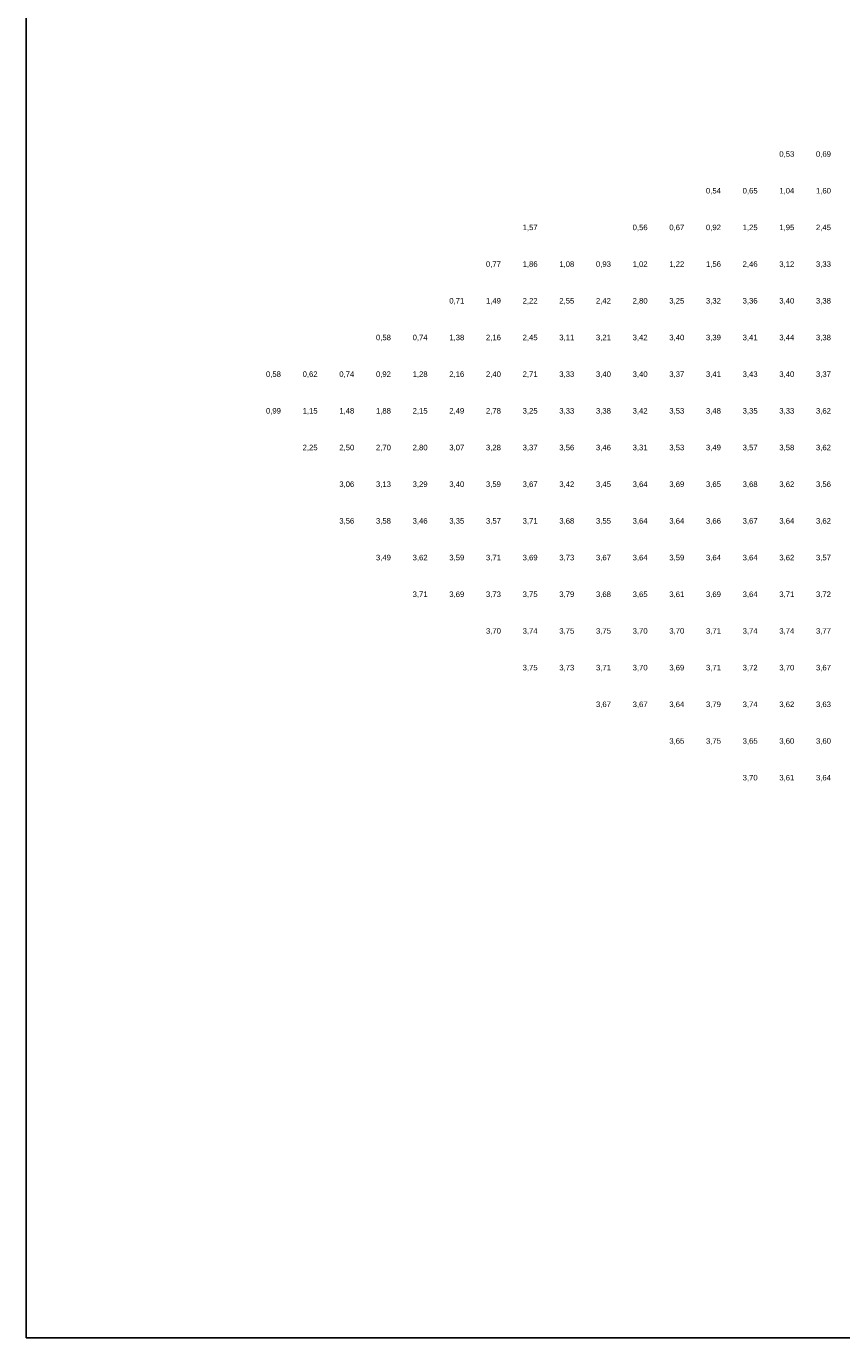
# Model space of a CAD drawing. Header units: metres. Extents: x 142558 to 144317, y 416662 to 417384.
# Tile 1 of 17: x 142558 to 142780, y 416662 to 417020. Entities that reach past the tile are written whole.
import ezdxf
from ezdxf.enums import TextEntityAlignment as Align

# ---------------------------------------------------------------- set-up
doc = ezdxf.new("R2010")
doc.units = ezdxf.units.M
doc.header["$MEASUREMENT"] = 0
doc.layers.add('beg_10Anno', color=252, linetype='Continuous')
doc.styles.add('Arial', font='arial.ttf')

msp = doc.modelspace()

# ---------------------------------------------------------------- linework, layer by layer
at = {"layer": 'Defpoints'}
msp.add_lwpolyline([(142557.58, 416662.34), (144285.74, 416662.34), (144285.74, 417384.1), (142557.58, 417384.1)], close=True, dxfattribs=at)

# ---------------------------------------------------------------- texts
at = {"layer": 'beg_10Anno', "style": 'Arial'}
for s, p in [('0,53', (142765, 416983.82)), ('0,69', (142775, 416983.82)), ('0,54', (142745, 416973.82)), ('0,65', (142755, 416973.82)), ('1,04', (142765, 416973.82)), ('1,60', (142775, 416973.82)), ('1,57', (142695, 416963.82)), ('0,56', (142725, 416963.82)), ('0,67', (142735, 416963.82)), ('0,92', (142745, 416963.82)), ('1,25', (142755, 416963.82)), ('1,95', (142765, 416963.82)), ('2,45', (142775, 416963.82)), ('0,77', (142685, 416953.82)), ('1,86', (142695, 416953.82)), ('1,08', (142705, 416953.82)), ('0,93', (142715, 416953.82)), ('1,02', (142725, 416953.82)), ('1,22', (142735, 416953.82)), ('1,56', (142745, 416953.82)), ('2,46', (142755, 416953.82)), ('3,12', (142765, 416953.82)), ('3,33', (142775, 416953.82)), ('0,71', (142675, 416943.82)), ('1,49', (142685, 416943.82)), ('2,22', (142695, 416943.82)), ('2,55', (142705, 416943.82)), ('2,42', (142715, 416943.82)), ('2,80', (142725, 416943.82)), ('3,25', (142735, 416943.82)), ('3,32', (142745, 416943.82)), ('3,36', (142755, 416943.82)), ('3,40', (142765, 416943.82)), ('3,38', (142775, 416943.82)), ('0,58', (142655, 416933.82)), ('0,74', (142665, 416933.82)), ('1,38', (142675, 416933.82)), ('2,16', (142685, 416933.82)), ('2,45', (142695, 416933.82)), ('3,11', (142705, 416933.82)), ('3,21', (142715, 416933.82)), ('3,42', (142725, 416933.82)), ('3,40', (142735, 416933.82)), ('3,39', (142745, 416933.82)), ('3,41', (142755, 416933.82)), ('3,44', (142765, 416933.82)), ('3,38', (142775, 416933.82)), ('0,58', (142625, 416923.82)), ('0,62', (142635, 416923.82)), ('0,74', (142645, 416923.82)), ('0,92', (142655, 416923.82)), ('1,28', (142665, 416923.82)), ('2,16', (142675, 416923.82)), ('2,40', (142685, 416923.82)), ('2,71', (142695, 416923.82)), ('3,33', (142705, 416923.82)), ('3,40', (142715, 416923.82)), ('3,40', (142725, 416923.82)), ('3,37', (142735, 416923.82)), ('3,41', (142745, 416923.82)), ('3,43', (142755, 416923.82)), ('3,40', (142765, 416923.82)), ('3,37', (142775, 416923.82)), ('0,99', (142625, 416913.82)), ('1,15', (142635, 416913.82)), ('1,48', (142645, 416913.82)), ('1,88', (142655, 416913.82)), ('2,15', (142665, 416913.82)), ('2,49', (142675, 416913.82)), ('2,78', (142685, 416913.82)), ('3,25', (142695, 416913.82)), ('3,33', (142705, 416913.82)), ('3,38', (142715, 416913.82)), ('3,42', (142725, 416913.82)), ('3,53', (142735, 416913.82)), ('3,48', (142745, 416913.82)), ('3,35', (142755, 416913.82)), ('3,33', (142765, 416913.82)), ('3,62', (142775, 416913.82)), ('2,25', (142635, 416903.82)), ('2,50', (142645, 416903.82)), ('2,70', (142655, 416903.82)), ('2,80', (142665, 416903.82)), ('3,07', (142675, 416903.82)), ('3,28', (142685, 416903.82)), ('3,37', (142695, 416903.82)), ('3,56', (142705, 416903.82)), ('3,46', (142715, 416903.82)), ('3,31', (142725, 416903.82)), ('3,53', (142735, 416903.82)), ('3,49', (142745, 416903.82)), ('3,57', (142755, 416903.82)), ('3,58', (142765, 416903.82)), ('3,62', (142775, 416903.82)), ('3,06', (142645, 416893.82)), ('3,13', (142655, 416893.82)), ('3,29', (142665, 416893.82)), ('3,40', (142675, 416893.82)), ('3,59', (142685, 416893.82)), ('3,67', (142695, 416893.82)), ('3,42', (142705, 416893.82)), ('3,45', (142715, 416893.82)), ('3,64', (142725, 416893.82)), ('3,69', (142735, 416893.82)), ('3,65', (142745, 416893.82)), ('3,68', (142755, 416893.82)), ('3,62', (142765, 416893.82)), ('3,56', (142775, 416893.82)), ('3,56', (142645, 416883.82)), ('3,58', (142655, 416883.82)), ('3,46', (142665, 416883.82)), ('3,35', (142675, 416883.82)), ('3,57', (142685, 416883.82)), ('3,71', (142695, 416883.82)), ('3,68', (142705, 416883.82)), ('3,55', (142715, 416883.82)), ('3,64', (142725, 416883.82)), ('3,64', (142735, 416883.82)), ('3,66', (142745, 416883.82)), ('3,67', (142755, 416883.82)), ('3,64', (142765, 416883.82)), ('3,62', (142775, 416883.82)), ('3,49', (142655, 416873.82)), ('3,62', (142665, 416873.82)), ('3,59', (142675, 416873.82)), ('3,71', (142685, 416873.82)), ('3,69', (142695, 416873.82)), ('3,73', (142705, 416873.82)), ('3,67', (142715, 416873.82)), ('3,64', (142725, 416873.82)), ('3,59', (142735, 416873.82)), ('3,64', (142745, 416873.82)), ('3,64', (142755, 416873.82)), ('3,62', (142765, 416873.82)), ('3,57', (142775, 416873.82)), ('3,71', (142665, 416863.82)), ('3,69', (142675, 416863.82)), ('3,73', (142685, 416863.82)), ('3,75', (142695, 416863.82)), ('3,79', (142705, 416863.82)), ('3,68', (142715, 416863.82)), ('3,65', (142725, 416863.82)), ('3,61', (142735, 416863.82)), ('3,69', (142745, 416863.82)), ('3,64', (142755, 416863.82)), ('3,71', (142765, 416863.82)), ('3,72', (142775, 416863.82)), ('3,70', (142685, 416853.82)), ('3,74', (142695, 416853.82)), ('3,75', (142705, 416853.82)), ('3,75', (142715, 416853.82)), ('3,70', (142725, 416853.82)), ('3,70', (142735, 416853.82)), ('3,71', (142745, 416853.82)), ('3,74', (142755, 416853.82)), ('3,74', (142765, 416853.82)), ('3,77', (142775, 416853.82)), ('3,75', (142695, 416843.82)), ('3,73', (142705, 416843.82)), ('3,71', (142715, 416843.82)), ('3,70', (142725, 416843.82)), ('3,69', (142735, 416843.82)), ('3,71', (142745, 416843.82)), ('3,72', (142755, 416843.82)), ('3,70', (142765, 416843.82)), ('3,67', (142775, 416843.82)), ('3,67', (142715, 416833.82)), ('3,67', (142725, 416833.82)), ('3,64', (142735, 416833.82)), ('3,79', (142745, 416833.82)), ('3,74', (142755, 416833.82)), ('3,62', (142765, 416833.82)), ('3,63', (142775, 416833.82)), ('3,65', (142735, 416823.82)), ('3,75', (142745, 416823.82)), ('3,65', (142755, 416823.82)), ('3,60', (142765, 416823.82)), ('3,60', (142775, 416823.82)), ('3,70', (142755, 416813.82)), ('3,61', (142765, 416813.82)), ('3,64', (142775, 416813.82))]:
    msp.add_text(s, height=1.503, dxfattribs=at).set_placement(p, align=Align.BOTTOM_CENTER)

doc.saveas('drawing.dxf')
